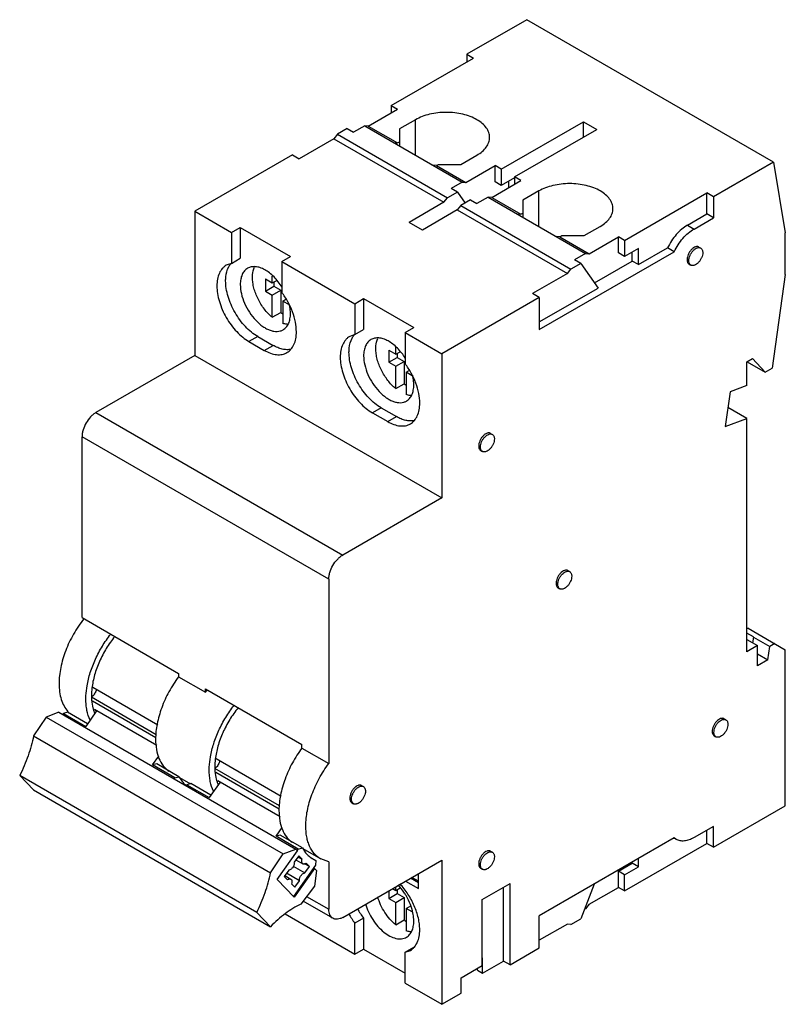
# Model space of a CAD drawing. Header units: millimetres. Extents: x 11.5 to 89.2, y 20.3 to 120.2.
import ezdxf

# ---------------------------------------------------------------- set-up
doc = ezdxf.new("R2010")
doc.units = ezdxf.units.MM
doc.header["$LTSCALE"] = 9.139386
doc.layers.get('0').update_dxf_attribs({"linetype": 'CONTINUOUS'})

msp = doc.modelspace()

# ---------------------------------------------------------------- linework, layer by layer
at = {"color": 7, "linetype": 'CONTINUOUS'}
for p, q in [((62.941, 120.203), (56.86, 116.692)), ((87.973, 105.751), (62.941, 120.203)), ((49.188, 111.487), (57.532, 116.304)), ((56.86, 116.692), (56.86, 115.917)), ((56.86, 116.692), (57.532, 116.304)), ((46.868, 109.413), (49.824, 111.12)), ((49.188, 111.487), (49.188, 110.752)), ((49.188, 111.487), (49.824, 111.12)), ((51.663, 110.058), (50.036, 109.119)), ((51.663, 106.466), (51.663, 110.058)), ((60.36, 105.037), (68.704, 109.854)), ((68.704, 108.303), (68.704, 109.854)), ((68.704, 109.854), (70.048, 109.079)), ((44.733, 109.16), (43.743, 108.589)), ((44.733, 109.16), (45.37, 108.793)), ((46.501, 109.446), (45.37, 108.793)), ((46.501, 109.446), (56.4, 103.731)), ((46.868, 109.413), (46.501, 109.446)), ((46.868, 109.413), (49.838, 107.698)), ((50.036, 109.119), (50.036, 107.405)), ((61.704, 104.261), (70.048, 109.079)), ((43.376, 108.131), (39.854, 106.098)), ((43.743, 108.589), (43.376, 108.131)), ((43.376, 108.131), (54.548, 101.681)), ((43.743, 108.589), (54.915, 102.138)), ((49.471, 107.731), (49.838, 107.698)), ((49.838, 107.698), (50.036, 107.813)), ((39.182, 106.486), (29.283, 100.771)), ((39.182, 106.486), (39.854, 106.098)), ((56.259, 105.527), (57.885, 106.466)), ((53.798, 105.412), (53.431, 105.445)), ((53.798, 105.412), (53.996, 105.527)), ((53.798, 105.412), (56.768, 103.698)), ((53.996, 105.527), (56.259, 105.527)), ((56.768, 103.698), (59.724, 105.404)), ((59.724, 103.771), (59.724, 105.404)), ((60.36, 105.037), (59.724, 105.404)), ((60.36, 105.037), (60.36, 103.404)), ((87.973, 105.751), (81.892, 102.24)), ((87.973, 105.751), (89.175, 98.573)), ((59.384, 102.187), (62.34, 103.894)), ((61.704, 104.18), (60.36, 103.404)), ((61.138, 103.2), (61.138, 103.853)), ((61.704, 104.261), (61.704, 103.526)), ((62.34, 103.894), (61.704, 104.261)), ((56.4, 103.731), (55.269, 103.077)), ((55.905, 102.71), (55.269, 103.077)), ((56.4, 103.731), (56.768, 103.698)), ((60.36, 103.404), (59.724, 103.771)), ((54.548, 101.681), (54.915, 102.138)), ((55.905, 102.71), (54.915, 102.138)), ((55.905, 102.71), (56.681, 101.606)), ((57.249, 101.934), (56.259, 101.363)), ((57.249, 101.934), (57.885, 101.567)), ((59.017, 102.22), (57.885, 101.567)), ((59.384, 102.187), (59.017, 102.22)), ((59.017, 102.22), (68.916, 96.505)), ((59.384, 102.187), (62.354, 100.473)), ((64.179, 102.832), (62.552, 101.893)), ((62.552, 101.893), (62.552, 100.179)), ((64.179, 99.24), (64.179, 102.832)), ((72.876, 97.811), (81.22, 102.628)), ((81.22, 100.505), (81.22, 102.628)), ((81.892, 102.24), (81.22, 102.628)), ((81.892, 102.24), (81.892, 100.118)), ((54.548, 101.681), (51.026, 99.648)), ((55.892, 100.906), (52.37, 98.872)), ((56.259, 101.363), (55.892, 100.906)), ((55.892, 100.906), (67.064, 94.455)), ((56.259, 101.363), (67.431, 94.912)), ((29.283, 100.771), (29.283, 86.155)), ((29.283, 100.771), (32.995, 98.627)), ((61.987, 100.505), (62.354, 100.473)), ((62.354, 100.473), (62.552, 100.587)), ((79.24, 99.362), (81.22, 100.505)), ((79.912, 98.974), (81.892, 100.118)), ((81.892, 100.118), (81.22, 100.505)), ((32.995, 98.627), (33.879, 99.138)), ((33.879, 99.138), (33.879, 96.004)), ((33.879, 99.138), (38.97, 96.198)), ((52.37, 98.872), (51.026, 99.648)), ((68.775, 98.301), (70.401, 99.24)), ((79.24, 99.362), (79.912, 98.974)), ((32.995, 98.627), (32.995, 95.493)), ((66.314, 98.186), (65.946, 98.219)), ((66.314, 98.186), (66.512, 98.301)), ((66.314, 98.186), (69.284, 96.472)), ((66.512, 98.301), (68.775, 98.301)), ((69.284, 96.472), (72.24, 98.178)), ((72.24, 96.545), (72.24, 98.178)), ((72.876, 97.811), (72.24, 98.178)), ((89.175, 94.361), (89.175, 98.573)), ((72.876, 97.811), (72.876, 96.178)), ((74.29, 96.995), (72.876, 96.178)), ((74.29, 95.362), (77.225, 97.056)), ((74.29, 95.362), (74.29, 96.995)), ((77.897, 96.668), (77.225, 97.056)), ((80.418, 97.15), (80.595, 97.048)), ((32.995, 95.493), (33.879, 96.004)), ((38.086, 95.688), (38.97, 96.198)), ((64.214, 88.768), (77.897, 96.668)), ((68.916, 96.505), (67.785, 95.851)), ((68.916, 96.505), (69.284, 96.472)), ((72.876, 96.178), (72.24, 96.545)), ((73.654, 95.729), (73.654, 96.627)), ((32.995, 95.493), (32.463, 95.304)), ((38.086, 95.688), (38.086, 92.554)), ((38.086, 95.688), (45.511, 91.402)), ((67.064, 94.455), (67.431, 94.912)), ((68.421, 95.484), (67.431, 94.912)), ((68.421, 95.484), (67.785, 95.851)), ((68.421, 95.484), (70.177, 92.987)), ((69.809, 93.509), (73.654, 95.729)), ((74.29, 95.362), (73.654, 95.729)), ((79.418, 95.418), (79.595, 95.316)), ((36.425, 93.912), (36.425, 92.687)), ((36.425, 93.912), (37.132, 93.504)), ((37.132, 93.504), (37.132, 94.206)), ((67.064, 94.455), (63.542, 92.422)), ((89.175, 94.361), (87.841, 84.854)), ((36.425, 92.687), (37.273, 93.177)), ((37.132, 93.504), (37.572, 93.758)), ((37.273, 93.586), (37.273, 93.177)), ((37.273, 93.177), (37.98, 92.769)), ((64.214, 89.544), (70.177, 92.987)), ((36.425, 92.687), (37.132, 92.279)), ((37.132, 92.279), (37.98, 92.769)), ((37.132, 90.017), (37.132, 92.279)), ((37.98, 92.769), (37.98, 90.506)), ((45.511, 91.402), (46.395, 91.912)), ((46.395, 91.912), (46.395, 88.778)), ((46.395, 91.912), (51.486, 88.973)), ((64.214, 92.034), (54.315, 86.319)), ((64.214, 92.034), (63.542, 92.422)), ((64.214, 92.034), (64.214, 88.768)), ((38.192, 91.667), (38.502, 91.845)), ((38.192, 91.667), (38.192, 89.404)), ((38.9, 91.259), (38.192, 91.667)), ((45.511, 91.402), (45.511, 88.267)), ((37.132, 90.017), (37.98, 90.506)), ((50.602, 88.462), (51.486, 88.973)), ((35.647, 88.074), (34.763, 87.564)), ((35.647, 88.074), (37.202, 87.176)), ((45.511, 88.267), (44.979, 88.078)), ((45.511, 88.267), (46.395, 88.778)), ((50.602, 88.462), (50.602, 85.328)), ((50.602, 88.462), (54.315, 86.319)), ((34.762, 87.564), (36.318, 86.666)), ((36.318, 86.666), (37.202, 87.176)), ((49.648, 86.278), (49.648, 86.981)), ((29.283, 86.155), (19.242, 80.358)), ((29.283, 86.155), (54.315, 71.704)), ((48.941, 86.686), (48.941, 85.461)), ((48.941, 86.686), (49.648, 86.278)), ((48.941, 85.461), (49.789, 85.951)), ((49.648, 86.278), (50.088, 86.532)), ((49.789, 86.36), (49.789, 85.951)), ((49.789, 85.951), (50.496, 85.543)), ((54.315, 86.319), (54.315, 71.704)), ((48.941, 85.461), (49.648, 85.053)), ((49.648, 85.053), (50.496, 85.543)), ((49.648, 82.791), (49.648, 85.053)), ((50.496, 85.543), (50.496, 83.281)), ((85.286, 85.502), (85.851, 85.829)), ((85.286, 83.087), (85.286, 85.502)), ((85.293, 85.515), (87.139, 84.449)), ((87.139, 84.449), (85.851, 85.829)), ((50.708, 84.441), (51.018, 84.619)), ((50.708, 84.441), (50.708, 82.178)), ((51.415, 84.033), (50.708, 84.441)), ((87.139, 84.449), (87.841, 84.854)), ((49.648, 82.791), (50.496, 83.281)), ((85.286, 83.087), (83.583, 82.451)), ((83.583, 82.451), (83.088, 78.929)), ((19.242, 80.358), (44.274, 65.906)), ((47.278, 80.338), (48.833, 79.44)), ((48.163, 80.848), (47.279, 80.338)), ((48.163, 80.848), (49.718, 79.95)), ((48.834, 79.44), (49.718, 79.95)), ((85.286, 79.75), (83.36, 80.862)), ((83.088, 78.929), (85.286, 79.75)), ((85.286, 56.108), (85.286, 79.75)), ((17.828, 59.558), (17.828, 77.909)), ((42.859, 63.457), (17.828, 77.909)), ((59.276, 78.248), (59.452, 78.146)), ((58.276, 76.516), (58.452, 76.414)), ((54.315, 71.704), (44.274, 65.906)), ((67.124, 64.326), (67.301, 64.224)), ((42.859, 63.457), (42.859, 44.764)), ((66.124, 62.594), (66.301, 62.492)), ((17.828, 59.558), (27.621, 53.903)), ((85.392, 58.496), (85.286, 58.435)), ((85.957, 57.598), (85.286, 57.986)), ((85.392, 58.496), (89.175, 56.312)), ((85.286, 57.333), (86.346, 56.72)), ((85.932, 57.584), (85.851, 57.006)), ((85.932, 57.584), (85.957, 57.598)), ((85.932, 57.584), (87.594, 56.624)), ((88.114, 56.925), (87.594, 56.624)), ((86.346, 56.72), (85.286, 56.108)), ((86.346, 54.679), (86.346, 56.72)), ((87.407, 55.292), (87.594, 56.624)), ((89.175, 40.472), (89.175, 56.312)), ((86.346, 55.904), (87.407, 55.292)), ((87.407, 55.292), (86.346, 54.679)), ((27.621, 53.903), (27.621, 53.562)), ((27.621, 53.562), (30.344, 51.99)), ((25.513, 48.655), (18.923, 52.46)), ((30.344, 52.332), (40.137, 46.678)), ((30.344, 51.99), (30.344, 52.332)), ((25.36, 47.688), (18.787, 51.483)), ((18.895, 51.107), (25.315, 47.401)), ((15.465, 49.969), (14.18, 49.471)), ((15.465, 49.969), (39.507, 36.089)), ((16.349, 49.961), (15.938, 49.843)), ((18.38, 48.788), (16.349, 49.961)), ((19.31, 50.096), (18.201, 48.537)), ((25.412, 46.588), (19.079, 50.244)), ((19.083, 50.228), (19.31, 50.096)), ((14.18, 49.471), (12.908, 47.562)), ((14.18, 49.471), (38.222, 35.591)), ((15.938, 49.843), (15.864, 49.739)), ((15.938, 49.843), (18.201, 48.537)), ((82.964, 49.303), (83.14, 49.201)), ((12.908, 47.562), (36.949, 33.682)), ((81.964, 47.571), (82.14, 47.468)), ((40.137, 46.336), (40.137, 46.678)), ((40.137, 46.336), (42.859, 44.764)), ((24.989, 44.618), (25.621, 45.506)), ((38.029, 41.429), (31.439, 45.234)), ((25.4, 44.735), (24.989, 44.618)), ((27.252, 43.311), (24.989, 44.618)), ((27.663, 43.429), (25.4, 44.735)), ((37.876, 40.462), (31.303, 44.257)), ((11.501, 43.546), (12.902, 42.099)), ((35.543, 29.665), (11.501, 43.546)), ((27.178, 43.207), (27.252, 43.311)), ((27.252, 43.311), (27.663, 43.429)), ((27.709, 43.362), (28.819, 42.721)), ((31.411, 43.881), (37.831, 40.175)), ((37.928, 39.362), (31.595, 43.018)), ((31.598, 43.002), (31.826, 42.87)), ((12.902, 42.099), (36.944, 28.218)), ((28.454, 42.617), (28.38, 42.513)), ((28.865, 42.735), (28.454, 42.617)), ((28.454, 42.617), (30.717, 41.311)), ((30.896, 41.562), (28.865, 42.735)), ((31.826, 42.87), (30.717, 41.311)), ((46.194, 42.526), (46.371, 42.424)), ((45.194, 40.794), (45.371, 40.692)), ((81.892, 36.267), (89.175, 40.472)), ((37.505, 37.392), (38.137, 38.28)), ((81.892, 38.39), (79.912, 37.247)), ((81.22, 36.655), (81.22, 38.002)), ((81.892, 36.267), (81.892, 38.39)), ((37.916, 37.509), (37.505, 37.392)), ((39.768, 36.085), (37.505, 37.392)), ((40.179, 36.203), (37.916, 37.509)), ((77.897, 37.227), (64.214, 29.327)), ((77.867, 37.21), (77.882, 37.201)), ((78.112, 37.069), (77.897, 37.227)), ((38.222, 35.591), (39.507, 36.089)), ((39.691, 35.898), (39.507, 36.089)), ((39.654, 35.925), (39.768, 36.085)), ((39.768, 36.085), (40.179, 36.203)), ((40.225, 36.136), (42.038, 35.089)), ((72.876, 31.838), (81.22, 36.655)), ((81.892, 36.267), (81.22, 36.655)), ((36.949, 33.682), (38.222, 35.591)), ((37.62, 32.987), (39.691, 35.898)), ((39.824, 35.415), (39.361, 34.759)), ((39.531, 35), (40.233, 34.595)), ((39.761, 35.306), (40.161, 35.075)), ((40.161, 35.074), (39.824, 35.415)), ((40.981, 35.265), (41.546, 34.938)), ((41.237, 35.09), (41.546, 34.938)), ((42.859, 34.792), (42.038, 35.089)), ((44.274, 29.164), (54.315, 34.961)), ((54.315, 34.961), (54.315, 20.346)), ((59.276, 35.871), (59.452, 35.769)), ((74.29, 34.287), (74.29, 35.144)), ((38.801, 33.966), (38.337, 33.309)), ((39.256, 34.35), (40.442, 33.665)), ((41.526, 34.468), (39.265, 31.289)), ((41.422, 34.111), (39.351, 31.2)), ((40.905, 34.322), (40.408, 34.609)), ((40.441, 33.664), (40.905, 34.322)), ((40.905, 34.322), (40.568, 34.663)), ((41.316, 34.172), (41.422, 34.111)), ((41.608, 33.919), (41.422, 34.111)), ((41.546, 34.938), (41.526, 34.468)), ((42.859, 34.792), (42.859, 29.98)), ((58.276, 34.139), (58.452, 34.037)), ((72.24, 33.838), (73.654, 34.655)), ((72.876, 33.471), (74.29, 34.287)), ((73.654, 34.655), (73.654, 34.777)), ((74.29, 34.287), (73.654, 34.655)), ((39.351, 31.2), (37.62, 32.987)), ((38.337, 33.309), (38.674, 32.968)), ((38.387, 33.395), (39.009, 33.036)), ((39.881, 32.872), (38.565, 33.632)), ((41.608, 33.919), (41.396, 32.316)), ((51.946, 32.654), (51.133, 33.124)), ((51.946, 32.818), (51.274, 33.205)), ((51.946, 32.083), (51.946, 33.593)), ((72.876, 33.471), (72.24, 33.838)), ((72.24, 32.205), (72.24, 33.838)), ((72.876, 31.838), (72.876, 33.471)), ((39.081, 32.556), (39.418, 32.215)), ((39.418, 32.215), (39.881, 32.872)), ((41.396, 32.316), (40.023, 30.507)), ((49.329, 32.083), (49.648, 31.899)), ((49.648, 31.899), (49.648, 32.267)), ((49.648, 31.899), (50.088, 32.153)), ((49.789, 31.981), (49.789, 31.572)), ((50.638, 32.838), (51.946, 32.083)), ((58.416, 30.96), (61.244, 32.593)), ((60.572, 24.734), (60.572, 32.205)), ((61.244, 24.346), (61.244, 32.593)), ((69.789, 32.546), (68.421, 29.021)), ((69.284, 30.498), (72.24, 32.205)), ((72.876, 31.838), (72.24, 32.205)), ((40.609, 31.279), (42.859, 29.98)), ((48.941, 31.858), (48.941, 31.082)), ((48.941, 31.082), (49.789, 31.572)), ((48.941, 31.082), (49.648, 30.674)), ((49.648, 30.674), (50.496, 31.164)), ((49.789, 31.572), (50.496, 31.164)), ((50.496, 31.164), (50.496, 28.902)), ((58.416, 24.265), (58.416, 30.96)), ((43.274, 29.065), (40.252, 30.809)), ((49.648, 28.412), (49.648, 30.674)), ((50.708, 30.062), (51.19, 30.34)), ((51.311, 29.714), (50.708, 30.062)), ((50.708, 30.062), (50.708, 27.799)), ((68.916, 30.041), (68.789, 29.968)), ((69.284, 30.498), (68.916, 30.041)), ((35.543, 29.665), (36.944, 28.218)), ((38.44, 29.51), (45.511, 25.428)), ((46.395, 29.073), (45.511, 28.562)), ((46.395, 29.073), (46.395, 25.938)), ((64.214, 26.061), (64.214, 29.327)), ((67.431, 28.449), (68.421, 29.021)), ((45.511, 25.428), (45.511, 28.562)), ((49.648, 28.412), (50.496, 28.902)), ((67.064, 28.482), (64.214, 26.837)), ((67.431, 28.449), (67.064, 28.482)), ((50.602, 25.623), (51.486, 26.133)), ((61.244, 24.346), (64.214, 26.061)), ((45.511, 25.428), (46.395, 25.938)), ((46.395, 25.938), (50.602, 23.509)), ((50.602, 25.623), (51.134, 25.813)), ((50.602, 22.489), (50.602, 25.623)), ((58.416, 25.04), (58.451, 25.061)), ((58.451, 23.509), (58.451, 25.061)), ((56.294, 23.04), (58.416, 24.265)), ((57.956, 23.795), (57.956, 23.999)), ((58.451, 23.509), (60.572, 24.734)), ((61.244, 24.346), (60.572, 24.734)), ((56.294, 21.489), (56.294, 23.04)), ((57.956, 23.795), (58.451, 23.509)), ((50.602, 22.489), (54.315, 20.346)), ((54.315, 20.346), (56.294, 21.489))]:
    msp.add_line(p, q, dxfattribs=at)
for centre, radius, start, end in [((34.144, 90.242), 4.838, 11.69917, 13.14878), ((40.672, 93.771), 4.231, 230.49281, 234.11108), ((46.659, 83.016), 4.838, 11.69917, 13.14878), ((53.188, 86.545), 4.231, 230.49281, 234.11108), ((40.011, 44.742), 12.083, 142.62444, 143.13842), ((39.922, 44.81), 11.971, 141.71609, 142.62509), ((24.756, 51.638), 5.974, 179.99717, 181.59967), ((18.242, 52.226), 0.922, 306.24042, 308.11409), ((18.174, 52.311), 1.03, 308.17245, 312.28991), ((18.389, 51.832), 2.682, 221.49011, 222.28667), ((22.185, 51.187), 3.35, 200.89118, 203.70895), ((37.272, 44.412), 5.974, 179.99717, 181.59967), ((30.758, 45.001), 0.922, 306.24042, 308.11409), ((30.69, 45.085), 1.03, 308.17245, 312.28991), ((30.076, 44.63), 2.683, 225.7668, 231.04805), ((34.701, 43.961), 3.35, 200.89118, 203.70895), ((52.674, 33.807), 7.864, 208.67175, 217.01693), ((51.833, 33.324), 7.914, 208.69834, 216.99034), ((53.188, 32.166), 4.231, 230.49281, 234.11108), ((51.199, 27.821), 1.712, 279.66152, 281.50342)]:
    msp.add_arc(centre, radius, start, end, dxfattribs=at)
for points, knots in [([(57.885, 110.058), (57.672, 110.181), (57.207, 110.398), (56.448, 110.629), (55.627, 110.77), (54.774, 110.818), (53.921, 110.77), (53.1, 110.629), (52.341, 110.398), (51.876, 110.181), (51.663, 110.058)], [0, 0, 0, 0, 0.114147, 0.237336, 0.366977, 0.500001, 0.633024, 0.762665, 0.885854, 1, 1, 1, 1]), ([(59.174, 108.262), (59.174, 108.345), (59.16, 108.514), (59.072, 108.852), (58.847, 109.266), (58.429, 109.705), (58.078, 109.947), (57.885, 110.058)], [0, 0, 0, 0, 0.10816, 0.218366, 0.451344, 0.710442, 1, 1, 1, 1]), ([(57.885, 106.466), (58.078, 106.577), (58.429, 106.819), (58.847, 107.258), (59.072, 107.672), (59.16, 108.01), (59.174, 108.179), (59.174, 108.262)], [0, 0, 0, 0, 0.289558, 0.548655, 0.781633, 0.89184, 1, 1, 1, 1]), ([(70.401, 102.832), (70.188, 102.955), (69.722, 103.172), (68.964, 103.403), (68.143, 103.545), (67.29, 103.593), (66.437, 103.545), (65.616, 103.403), (64.857, 103.172), (64.392, 102.955), (64.179, 102.832)], [0, 0, 0, 0, 0.114147, 0.237336, 0.366977, 0.500001, 0.633024, 0.762665, 0.885854, 1, 1, 1, 1]), ([(71.69, 101.036), (71.69, 101.119), (71.675, 101.288), (71.588, 101.626), (71.363, 102.04), (70.945, 102.48), (70.594, 102.721), (70.401, 102.832)], [0, 0, 0, 0, 0.10816, 0.218366, 0.451344, 0.710442, 1, 1, 1, 1]), ([(70.401, 99.24), (70.594, 99.351), (70.945, 99.593), (71.363, 100.032), (71.588, 100.447), (71.675, 100.784), (71.69, 100.953), (71.69, 101.036)], [0, 0, 0, 0, 0.289558, 0.548655, 0.781633, 0.89184, 1, 1, 1, 1]), ([(79.24, 99.362), (79.036, 99.245), (78.635, 98.955), (78.095, 98.415), (77.612, 97.776), (77.344, 97.302), (77.225, 97.056)], [0, 0, 0, 0, 0.227722, 0.475354, 0.735672, 1, 1, 1, 1]), ([(77.897, 96.668), (78.016, 96.914), (78.284, 97.388), (78.767, 98.027), (79.307, 98.567), (79.708, 98.857), (79.912, 98.974)], [0, 0, 0, 0, 0.264328, 0.524646, 0.772278, 1, 1, 1, 1]), ([(80.418, 97.15), (80.393, 97.164), (80.339, 97.186), (80.249, 97.2), (80.153, 97.192), (80.013, 97.155), (79.834, 97.057), (79.636, 96.882), (79.462, 96.659), (79.324, 96.404), (79.235, 96.141), (79.211, 95.961), (79.211, 95.875)], [0, 0, 0, 0, 0.042857, 0.087478, 0.135317, 0.187273, 0.30454, 0.438205, 0.582546, 0.729672, 0.87134, 1, 1, 1, 1]), ([(79.388, 95.773), (79.388, 95.859), (79.412, 96.039), (79.501, 96.302), (79.638, 96.557), (79.813, 96.78), (80.011, 96.955), (80.19, 97.053), (80.33, 97.09), (80.426, 97.098), (80.516, 97.084), (80.57, 97.062), (80.595, 97.048)], [0, 0, 0, 0, 0.128659, 0.270314, 0.41743, 0.56177, 0.695442, 0.812714, 0.864673, 0.912514, 0.957138, 1, 1, 1, 1]), ([(80.595, 97.048), (80.628, 97.029), (80.689, 96.977), (80.755, 96.869), (80.794, 96.737), (80.802, 96.64), (80.802, 96.59)], [0, 0, 0, 0, 0.21769, 0.450886, 0.71062, 1, 1, 1, 1]), ([(79.211, 95.875), (79.211, 95.825), (79.219, 95.728), (79.258, 95.596), (79.323, 95.489), (79.385, 95.437), (79.418, 95.418)], [0, 0, 0, 0, 0.289398, 0.549129, 0.782315, 1, 1, 1, 1]), ([(80.802, 96.59), (80.802, 96.504), (80.778, 96.325), (80.689, 96.061), (80.551, 95.807), (80.376, 95.583), (80.179, 95.408), (80, 95.31), (79.86, 95.273), (79.763, 95.266), (79.674, 95.279), (79.619, 95.301), (79.595, 95.316)], [0, 0, 0, 0, 0.128659, 0.270314, 0.41743, 0.56177, 0.695442, 0.812714, 0.864673, 0.912514, 0.957138, 1, 1, 1, 1]), ([(32.463, 95.304), (32.388, 95.26), (32.243, 95.159), (31.982, 94.903), (31.725, 94.483), (31.546, 93.874), (31.51, 93.431), (31.51, 93.198)], [0, 0, 0, 0, 0.108172, 0.218361, 0.451365, 0.710421, 1, 1, 1, 1]), ([(32.394, 93.708), (32.394, 93.844), (32.417, 94.336), (32.542, 94.832), (32.714, 95.147)], [0, 0, 0, 0, 0.27492, 1, 1, 1, 1]), ([(32.714, 95.147), (32.73, 95.177), (32.797, 95.293), (32.877, 95.403), (32.942, 95.478)], [0, 0, 0, 0, 0.256322, 1, 1, 1, 1]), ([(34.625, 94.989), (34.566, 94.954), (34.452, 94.875), (34.249, 94.675), (34.047, 94.346), (33.907, 93.87), (33.879, 93.523), (33.879, 93.341)], [0, 0, 0, 0, 0.108163, 0.218373, 0.451341, 0.71048, 1, 1, 1, 1]), ([(38.124, 93.078), (38.005, 93.27), (37.751, 93.635), (37.32, 94.124), (36.857, 94.536), (36.379, 94.854), (35.9, 95.068), (35.436, 95.17), (35.001, 95.152), (34.739, 95.055), (34.625, 94.989)], [0, 0, 0, 0, 0.155907, 0.307092, 0.45025, 0.582749, 0.703005, 0.81094, 0.908504, 1, 1, 1, 1]), ([(35.117, 94.055), (35.117, 94.152), (35.132, 94.508), (35.213, 94.865), (35.325, 95.099)], [0, 0, 0, 0, 0.272355, 1, 1, 1, 1]), ([(79.595, 95.316), (79.562, 95.335), (79.5, 95.386), (79.434, 95.494), (79.395, 95.626), (79.388, 95.723), (79.388, 95.773)], [0, 0, 0, 0, 0.21769, 0.450886, 0.71062, 1, 1, 1, 1]), ([(37.132, 90.017), (36.835, 90.261), (36.287, 90.841), (35.654, 91.852), (35.295, 92.781), (35.144, 93.522), (35.117, 93.882), (35.117, 94.055)], [0, 0, 0, 0, 0.248883, 0.511363, 0.767672, 0.887852, 1, 1, 1, 1]), ([(31.51, 93.198), (31.51, 92.941), (31.557, 92.406), (31.745, 91.598), (32.046, 90.781), (32.448, 89.984), (32.937, 89.237), (33.495, 88.567), (34.1, 88.001), (34.54, 87.693), (34.762, 87.564)], [0, 0, 0, 0, 0.114145, 0.237331, 0.366968, 0.499988, 0.633011, 0.762653, 0.885847, 1, 1, 1, 1]), ([(35.646, 88.074), (35.424, 88.203), (34.984, 88.511), (34.379, 89.078), (33.821, 89.747), (33.332, 90.494), (32.93, 91.291), (32.629, 92.109), (32.441, 92.916), (32.394, 93.451), (32.394, 93.708)], [0, 0, 0, 0, 0.114153, 0.237347, 0.366989, 0.500012, 0.633032, 0.762669, 0.885855, 1, 1, 1, 1]), ([(33.879, 93.341), (33.879, 93.033), (33.965, 92.386), (34.286, 91.436), (34.782, 90.521), (35.41, 89.716), (36.022, 89.174), (36.536, 88.86), (36.908, 88.695), (37.271, 88.599), (37.617, 88.573), (37.94, 88.621), (38.136, 88.702), (38.225, 88.753)], [0, 0, 0, 0, 0.12866, 0.270207, 0.417324, 0.561629, 0.695264, 0.75627, 0.81276, 0.864713, 0.912533, 0.957151, 1, 1, 1, 1]), ([(39.571, 88.544), (39.571, 88.873), (39.494, 89.564), (39.196, 90.593), (38.727, 91.611), (38.315, 92.251), (38.086, 92.554)], [0, 0, 0, 0, 0.227786, 0.476538, 0.737425, 1, 1, 1, 1]), ([(38.97, 90.401), (38.97, 90.467), (38.962, 90.743), (38.924, 91.017), (38.881, 91.223)], [0, 0, 0, 0, 0.239021, 1, 1, 1, 1]), ([(38.225, 88.753), (38.284, 88.787), (38.397, 88.866), (38.601, 89.067), (38.802, 89.395), (38.943, 89.872), (38.97, 90.219), (38.97, 90.401)], [0, 0, 0, 0, 0.108163, 0.218373, 0.451341, 0.71048, 1, 1, 1, 1]), ([(38.748, 89.3), (38.703, 89.301), (38.515, 89.315), (38.329, 89.359), (38.192, 89.404)], [0, 0, 0, 0, 0.238459, 1, 1, 1, 1]), ([(38.619, 86.438), (38.694, 86.481), (38.839, 86.583), (39.099, 86.839), (39.357, 87.258), (39.536, 87.867), (39.571, 88.311), (39.571, 88.544)], [0, 0, 0, 0, 0.108161, 0.218368, 0.451347, 0.710444, 1, 1, 1, 1]), ([(44.979, 88.078), (44.903, 88.034), (44.758, 87.933), (44.498, 87.677), (44.241, 87.257), (44.061, 86.648), (44.026, 86.205), (44.026, 85.972)], [0, 0, 0, 0, 0.108172, 0.218361, 0.451365, 0.710421, 1, 1, 1, 1]), ([(44.91, 86.482), (44.91, 86.618), (44.933, 87.11), (45.058, 87.606), (45.229, 87.921)], [0, 0, 0, 0, 0.27492, 1, 1, 1, 1]), ([(45.229, 87.921), (45.246, 87.951), (45.313, 88.067), (45.393, 88.177), (45.458, 88.252)], [0, 0, 0, 0, 0.256322, 1, 1, 1, 1]), ([(50.64, 85.852), (50.521, 86.044), (50.267, 86.409), (49.836, 86.899), (49.373, 87.31), (48.894, 87.628), (48.416, 87.842), (47.951, 87.944), (47.517, 87.926), (47.255, 87.829), (47.141, 87.763)], [0, 0, 0, 0, 0.155907, 0.307092, 0.45025, 0.582749, 0.703005, 0.81094, 0.908504, 1, 1, 1, 1]), ([(39.009, 86.766), (38.873, 86.739), (38.581, 86.719), (38.13, 86.782), (37.661, 86.935), (37.355, 87.088), (37.202, 87.176)], [0, 0, 0, 0, 0.220953, 0.459223, 0.718642, 1, 1, 1, 1]), ([(47.141, 87.763), (47.082, 87.729), (46.968, 87.649), (46.765, 87.449), (46.563, 87.12), (46.423, 86.644), (46.395, 86.297), (46.395, 86.115)], [0, 0, 0, 0, 0.108163, 0.218373, 0.451341, 0.71048, 1, 1, 1, 1]), ([(47.632, 86.829), (47.632, 86.926), (47.648, 87.282), (47.729, 87.639), (47.841, 87.874)], [0, 0, 0, 0, 0.272355, 1, 1, 1, 1]), ([(36.318, 86.666), (36.52, 86.55), (36.921, 86.358), (37.538, 86.209), (38.031, 86.222), (38.383, 86.319), (38.543, 86.394), (38.619, 86.438)], [0, 0, 0, 0, 0.289571, 0.548676, 0.781648, 0.891848, 1, 1, 1, 1]), ([(44.026, 85.972), (44.026, 85.715), (44.073, 85.18), (44.261, 84.373), (44.562, 83.555), (44.964, 82.758), (45.453, 82.011), (46.011, 81.341), (46.616, 80.775), (47.056, 80.467), (47.278, 80.338)], [0, 0, 0, 0, 0.114145, 0.237331, 0.366968, 0.499988, 0.633011, 0.762653, 0.885847, 1, 1, 1, 1]), ([(48.162, 80.849), (47.939, 80.977), (47.5, 81.285), (46.895, 81.852), (46.337, 82.521), (45.848, 83.268), (45.445, 84.065), (45.145, 84.883), (44.957, 85.69), (44.91, 86.225), (44.91, 86.482)], [0, 0, 0, 0, 0.114153, 0.237347, 0.366989, 0.500012, 0.633032, 0.762669, 0.885855, 1, 1, 1, 1]), ([(46.395, 86.115), (46.395, 85.807), (46.481, 85.16), (46.802, 84.21), (47.298, 83.295), (47.926, 82.49), (48.538, 81.948), (49.051, 81.634), (49.423, 81.469), (49.786, 81.373), (50.133, 81.348), (50.456, 81.395), (50.652, 81.476), (50.741, 81.527)], [0, 0, 0, 0, 0.12866, 0.270207, 0.417324, 0.561629, 0.695264, 0.75627, 0.81276, 0.864713, 0.912533, 0.957151, 1, 1, 1, 1]), ([(49.648, 82.791), (49.351, 83.035), (48.803, 83.615), (48.169, 84.626), (47.811, 85.555), (47.66, 86.296), (47.632, 86.656), (47.632, 86.829)], [0, 0, 0, 0, 0.248883, 0.511363, 0.767672, 0.887852, 1, 1, 1, 1]), ([(52.087, 81.318), (52.087, 81.647), (52.01, 82.338), (51.712, 83.367), (51.243, 84.385), (50.831, 85.025), (50.602, 85.328)], [0, 0, 0, 0, 0.227786, 0.476538, 0.737425, 1, 1, 1, 1]), ([(51.486, 83.175), (51.486, 83.241), (51.478, 83.517), (51.44, 83.791), (51.397, 83.997)], [0, 0, 0, 0, 0.239021, 1, 1, 1, 1]), ([(50.741, 81.527), (50.8, 81.561), (50.913, 81.641), (51.117, 81.841), (51.318, 82.17), (51.458, 82.646), (51.486, 82.993), (51.486, 83.175)], [0, 0, 0, 0, 0.108163, 0.218373, 0.451341, 0.71048, 1, 1, 1, 1]), ([(51.264, 82.074), (51.219, 82.075), (51.03, 82.09), (50.845, 82.133), (50.708, 82.178)], [0, 0, 0, 0, 0.238459, 1, 1, 1, 1]), ([(51.135, 79.212), (51.21, 79.256), (51.355, 79.357), (51.615, 79.613), (51.873, 80.033), (52.052, 80.641), (52.087, 81.085), (52.087, 81.318)], [0, 0, 0, 0, 0.108161, 0.218368, 0.451347, 0.710444, 1, 1, 1, 1]), ([(19.242, 80.358), (19.145, 80.302), (18.954, 80.168), (18.596, 79.833), (18.218, 79.317), (17.959, 78.731), (17.848, 78.253), (17.828, 78.02), (17.828, 77.909)], [0, 0, 0, 0, 0.114225, 0.237558, 0.499998, 0.76244, 0.885774, 1, 1, 1, 1]), ([(51.525, 79.54), (51.388, 79.513), (51.097, 79.493), (50.646, 79.556), (50.177, 79.709), (49.871, 79.862), (49.717, 79.951)], [0, 0, 0, 0, 0.220948, 0.459217, 0.71864, 1, 1, 1, 1]), ([(48.833, 79.44), (49.035, 79.324), (49.437, 79.132), (50.054, 78.983), (50.547, 78.996), (50.899, 79.093), (51.059, 79.168), (51.135, 79.212)], [0, 0, 0, 0, 0.289571, 0.548676, 0.781648, 0.891848, 1, 1, 1, 1]), ([(59.276, 78.248), (59.251, 78.262), (59.197, 78.285), (59.107, 78.298), (59.011, 78.291), (58.871, 78.253), (58.692, 78.156), (58.494, 77.981), (58.319, 77.757), (58.182, 77.503), (58.092, 77.239), (58.068, 77.059), (58.068, 76.974)], [0, 0, 0, 0, 0.042857, 0.087478, 0.135317, 0.187273, 0.30454, 0.438205, 0.582546, 0.729672, 0.87134, 1, 1, 1, 1]), ([(58.245, 76.872), (58.245, 76.957), (58.269, 77.137), (58.358, 77.401), (58.496, 77.655), (58.671, 77.878), (58.868, 78.054), (59.047, 78.151), (59.187, 78.189), (59.284, 78.196), (59.373, 78.183), (59.428, 78.16), (59.452, 78.146)], [0, 0, 0, 0, 0.128659, 0.270314, 0.41743, 0.56177, 0.695442, 0.812714, 0.864673, 0.912514, 0.957138, 1, 1, 1, 1]), ([(59.452, 78.146), (59.485, 78.127), (59.547, 78.075), (59.613, 77.967), (59.652, 77.835), (59.659, 77.739), (59.659, 77.688)], [0, 0, 0, 0, 0.21769, 0.450886, 0.71062, 1, 1, 1, 1]), ([(58.068, 76.974), (58.068, 76.923), (58.076, 76.827), (58.115, 76.694), (58.181, 76.587), (58.243, 76.535), (58.276, 76.516)], [0, 0, 0, 0, 0.289398, 0.549129, 0.782315, 1, 1, 1, 1]), ([(59.659, 77.688), (59.659, 77.603), (59.635, 77.423), (59.546, 77.159), (59.409, 76.905), (59.234, 76.681), (59.036, 76.506), (58.857, 76.408), (58.717, 76.371), (58.621, 76.364), (58.531, 76.377), (58.477, 76.4), (58.452, 76.414)], [0, 0, 0, 0, 0.128659, 0.270314, 0.41743, 0.56177, 0.695442, 0.812714, 0.864673, 0.912514, 0.957138, 1, 1, 1, 1]), ([(58.452, 76.414), (58.419, 76.433), (58.358, 76.485), (58.292, 76.592), (58.253, 76.725), (58.245, 76.821), (58.245, 76.872)], [0, 0, 0, 0, 0.21769, 0.450886, 0.71062, 1, 1, 1, 1]), ([(42.859, 63.457), (42.859, 63.569), (42.88, 63.801), (42.991, 64.279), (43.249, 64.865), (43.628, 65.381), (43.986, 65.717), (44.177, 65.851), (44.274, 65.906)], [0, 0, 0, 0, 0.114226, 0.23756, 0.500002, 0.762442, 0.885775, 1, 1, 1, 1]), ([(67.124, 64.326), (67.1, 64.341), (67.045, 64.363), (66.956, 64.376), (66.859, 64.369), (66.719, 64.332), (66.54, 64.234), (66.343, 64.059), (66.168, 63.835), (66.03, 63.581), (65.941, 63.317), (65.917, 63.138), (65.917, 63.052)], [0, 0, 0, 0, 0.042857, 0.087478, 0.135317, 0.187273, 0.30454, 0.438205, 0.582546, 0.729672, 0.87134, 1, 1, 1, 1]), ([(66.094, 62.95), (66.094, 63.036), (66.118, 63.215), (66.207, 63.479), (66.345, 63.733), (66.52, 63.957), (66.717, 64.132), (66.896, 64.23), (67.036, 64.267), (67.132, 64.274), (67.222, 64.261), (67.276, 64.239), (67.301, 64.224)], [0, 0, 0, 0, 0.128659, 0.270314, 0.41743, 0.56177, 0.695442, 0.812714, 0.864673, 0.912514, 0.957138, 1, 1, 1, 1]), ([(67.301, 64.224), (67.334, 64.205), (67.396, 64.153), (67.462, 64.046), (67.5, 63.913), (67.508, 63.817), (67.508, 63.767)], [0, 0, 0, 0, 0.21769, 0.450886, 0.71062, 1, 1, 1, 1]), ([(65.917, 63.052), (65.917, 63.002), (65.925, 62.905), (65.964, 62.773), (66.03, 62.665), (66.091, 62.613), (66.124, 62.594)], [0, 0, 0, 0, 0.289398, 0.549129, 0.782315, 1, 1, 1, 1]), ([(66.301, 62.492), (66.268, 62.511), (66.206, 62.563), (66.141, 62.671), (66.102, 62.803), (66.094, 62.899), (66.094, 62.95)], [0, 0, 0, 0, 0.21769, 0.450886, 0.71062, 1, 1, 1, 1]), ([(67.508, 63.767), (67.508, 63.681), (67.484, 63.501), (67.395, 63.237), (67.258, 62.983), (67.083, 62.76), (66.885, 62.585), (66.706, 62.487), (66.566, 62.449), (66.47, 62.442), (66.38, 62.456), (66.326, 62.478), (66.301, 62.492)], [0, 0, 0, 0, 0.128659, 0.270314, 0.41743, 0.56177, 0.695442, 0.812714, 0.864673, 0.912514, 0.957138, 1, 1, 1, 1]), ([(18.007, 59.45), (17.621, 58.96), (16.925, 57.921), (16.133, 56.255), (15.702, 54.816), (15.526, 53.691), (15.494, 53.147), (15.494, 52.883)], [0, 0, 0, 0, 0.261595, 0.522636, 0.771873, 0.88913, 1, 1, 1, 1]), ([(18.337, 52.659), (18.415, 53.113), (18.644, 54.034), (19.169, 55.38), (19.863, 56.682), (20.428, 57.495), (20.733, 57.882)], [0, 0, 0, 0, 0.238502, 0.489131, 0.745311, 1, 1, 1, 1]), ([(21.149, 57.646), (20.836, 57.264), (20.261, 56.453), (19.571, 55.146), (19.074, 53.795), (18.882, 52.873), (18.829, 52.422)], [0, 0, 0, 0, 0.255956, 0.513778, 0.764519, 1, 1, 1, 1]), ([(27.621, 53.562), (27.261, 53.082), (26.614, 52.071), (25.878, 50.462), (25.409, 48.838), (25.288, 47.749), (25.288, 47.229)], [0, 0, 0, 0, 0.262704, 0.523555, 0.772227, 1, 1, 1, 1]), ([(15.494, 52.883), (15.494, 52.599), (15.528, 52.053), (15.693, 51.282), (15.969, 50.608), (16.233, 50.222), (16.38, 50.056)], [0, 0, 0, 0, 0.281683, 0.541063, 0.7792, 1, 1, 1, 1]), ([(18.217, 51.311), (18.217, 51.42), (18.228, 51.871), (18.279, 52.321), (18.337, 52.659)], [0, 0, 0, 0, 0.240796, 1, 1, 1, 1]), ([(18.829, 52.422), (18.822, 52.355), (18.795, 52.094), (18.782, 51.832), (18.782, 51.638)], [0, 0, 0, 0, 0.256389, 1, 1, 1, 1]), ([(19.266, 52.278), (19.244, 52.141), (19.145, 51.872), (18.972, 51.644), (18.868, 51.549)], [0, 0, 0, 0, 0.496352, 1, 1, 1, 1]), ([(18.65, 49.171), (18.5, 49.481), (18.338, 49.997), (18.234, 50.723), (18.217, 51.112), (18.217, 51.311)], [0, 0, 0, 0, 0.470386, 0.727899, 1, 1, 1, 1]), ([(18.785, 51.471), (18.787, 51.377), (18.806, 51.018), (18.861, 50.661), (18.926, 50.404)], [0, 0, 0, 0, 0.261416, 1, 1, 1, 1]), ([(18.926, 50.404), (18.935, 50.368), (18.973, 50.229), (19.018, 50.092), (19.056, 49.992)], [0, 0, 0, 0, 0.255289, 1, 1, 1, 1]), ([(30.853, 45.433), (30.931, 45.887), (31.16, 46.808), (31.685, 48.154), (32.379, 49.456), (32.944, 50.27), (33.249, 50.656)], [0, 0, 0, 0, 0.238502, 0.489131, 0.745311, 1, 1, 1, 1]), ([(33.665, 50.42), (33.352, 50.038), (32.777, 49.227), (32.086, 47.92), (31.59, 46.569), (31.398, 45.647), (31.345, 45.196)], [0, 0, 0, 0, 0.255956, 0.513778, 0.764519, 1, 1, 1, 1]), ([(82.963, 49.303), (82.939, 49.317), (82.885, 49.339), (82.795, 49.353), (82.698, 49.345), (82.558, 49.308), (82.38, 49.21), (82.182, 49.035), (82.007, 48.812), (81.87, 48.557), (81.78, 48.294), (81.756, 48.114), (81.756, 48.028)], [0, 0, 0, 0, 0.042857, 0.087478, 0.135317, 0.187273, 0.30454, 0.438205, 0.582546, 0.729672, 0.87134, 1, 1, 1, 1]), ([(81.933, 47.926), (81.933, 48.012), (81.957, 48.191), (82.046, 48.455), (82.184, 48.71), (82.359, 48.933), (82.556, 49.108), (82.735, 49.206), (82.875, 49.243), (82.972, 49.251), (83.061, 49.237), (83.116, 49.215), (83.14, 49.2)], [0, 0, 0, 0, 0.128659, 0.270314, 0.41743, 0.56177, 0.695442, 0.812714, 0.864673, 0.912514, 0.957138, 1, 1, 1, 1]), ([(83.14, 49.2), (83.173, 49.181), (83.235, 49.13), (83.301, 49.022), (83.34, 48.89), (83.347, 48.793), (83.347, 48.743)], [0, 0, 0, 0, 0.21769, 0.450886, 0.71062, 1, 1, 1, 1]), ([(81.756, 48.028), (81.756, 47.978), (81.764, 47.881), (81.803, 47.749), (81.869, 47.641), (81.931, 47.59), (81.964, 47.571)], [0, 0, 0, 0, 0.289398, 0.549129, 0.782315, 1, 1, 1, 1]), ([(83.347, 48.743), (83.347, 48.657), (83.323, 48.478), (83.234, 48.214), (83.097, 47.959), (82.922, 47.736), (82.724, 47.561), (82.545, 47.463), (82.405, 47.426), (82.309, 47.418), (82.219, 47.432), (82.165, 47.454), (82.14, 47.469)], [0, 0, 0, 0, 0.128659, 0.270314, 0.41743, 0.56177, 0.695442, 0.812714, 0.864673, 0.912514, 0.957138, 1, 1, 1, 1]), ([(12.908, 47.562), (12.775, 46.88), (12.393, 45.505), (11.83, 44.194), (11.501, 43.546)], [0, 0, 0, 0, 0.48833, 1, 1, 1, 1]), ([(25.288, 47.229), (25.288, 46.881), (25.338, 46.218), (25.588, 45.301), (25.946, 44.654), (26.311, 44.244), (26.515, 44.075), (26.622, 44)], [0, 0, 0, 0, 0.287825, 0.547252, 0.781623, 0.892156, 1, 1, 1, 1]), ([(82.14, 47.469), (82.107, 47.488), (82.046, 47.539), (81.98, 47.647), (81.941, 47.779), (81.933, 47.876), (81.933, 47.926)], [0, 0, 0, 0, 0.21769, 0.450886, 0.71062, 1, 1, 1, 1]), ([(40.137, 46.336), (39.777, 45.856), (39.129, 44.845), (38.394, 43.236), (37.925, 41.612), (37.804, 40.523), (37.804, 40.003)], [0, 0, 0, 0, 0.262704, 0.523555, 0.772227, 1, 1, 1, 1]), ([(30.733, 44.085), (30.733, 44.194), (30.743, 44.645), (30.795, 45.095), (30.853, 45.433)], [0, 0, 0, 0, 0.240796, 1, 1, 1, 1]), ([(31.345, 45.196), (31.338, 45.129), (31.311, 44.869), (31.298, 44.607), (31.298, 44.412)], [0, 0, 0, 0, 0.256389, 1, 1, 1, 1]), ([(31.782, 45.052), (31.76, 44.915), (31.661, 44.646), (31.488, 44.418), (31.383, 44.323)], [0, 0, 0, 0, 0.496352, 1, 1, 1, 1]), ([(31.166, 41.945), (31.015, 42.255), (30.853, 42.771), (30.75, 43.497), (30.733, 43.886), (30.733, 44.085)], [0, 0, 0, 0, 0.470386, 0.727899, 1, 1, 1, 1]), ([(31.301, 44.245), (31.303, 44.15), (31.322, 43.789), (31.378, 43.429), (31.444, 43.17)], [0, 0, 0, 0, 0.26152, 1, 1, 1, 1]), ([(40.526, 38.431), (40.526, 38.951), (40.648, 40.041), (41.116, 41.665), (41.852, 43.274), (42.5, 44.284), (42.859, 44.764)], [0, 0, 0, 0, 0.227773, 0.476445, 0.737296, 1, 1, 1, 1]), ([(27.663, 43.429), (27.737, 43.294), (27.899, 43.039), (28.098, 42.811), (28.204, 42.708)], [0, 0, 0, 0, 0.50991, 1, 1, 1, 1]), ([(31.444, 43.17), (31.453, 43.135), (31.49, 42.999), (31.534, 42.865), (31.572, 42.767)], [0, 0, 0, 0, 0.255188, 1, 1, 1, 1]), ([(46.194, 42.526), (46.169, 42.54), (46.115, 42.563), (46.025, 42.576), (45.929, 42.569), (45.789, 42.532), (45.61, 42.434), (45.412, 42.259), (45.238, 42.035), (45.1, 41.781), (45.011, 41.517), (44.987, 41.337), (44.987, 41.252)], [0, 0, 0, 0, 0.042857, 0.087478, 0.135317, 0.187273, 0.30454, 0.438205, 0.582546, 0.729672, 0.87134, 1, 1, 1, 1]), ([(45.164, 41.15), (45.164, 41.235), (45.188, 41.415), (45.277, 41.679), (45.415, 41.933), (45.589, 42.157), (45.787, 42.332), (45.966, 42.43), (46.106, 42.467), (46.202, 42.474), (46.292, 42.461), (46.346, 42.438), (46.371, 42.424)], [0, 0, 0, 0, 0.128659, 0.270314, 0.41743, 0.56177, 0.695442, 0.812714, 0.864673, 0.912514, 0.957138, 1, 1, 1, 1]), ([(46.578, 41.966), (46.578, 41.881), (46.554, 41.701), (46.465, 41.437), (46.327, 41.183), (46.153, 40.959), (45.955, 40.784), (45.776, 40.686), (45.636, 40.649), (45.54, 40.642), (45.45, 40.655), (45.396, 40.678), (45.371, 40.692)], [0, 0, 0, 0, 0.128659, 0.270314, 0.41743, 0.56177, 0.695442, 0.812714, 0.864673, 0.912514, 0.957138, 1, 1, 1, 1]), ([(46.371, 42.424), (46.404, 42.405), (46.466, 42.353), (46.531, 42.246), (46.57, 42.113), (46.578, 42.017), (46.578, 41.966)], [0, 0, 0, 0, 0.21769, 0.450886, 0.71062, 1, 1, 1, 1]), ([(44.987, 41.252), (44.987, 41.201), (44.995, 41.105), (45.034, 40.972), (45.099, 40.865), (45.161, 40.813), (45.194, 40.794)], [0, 0, 0, 0, 0.289398, 0.549129, 0.782315, 1, 1, 1, 1]), ([(45.371, 40.692), (45.338, 40.711), (45.276, 40.763), (45.21, 40.87), (45.172, 41.003), (45.164, 41.099), (45.164, 41.15)], [0, 0, 0, 0, 0.21769, 0.450886, 0.71062, 1, 1, 1, 1]), ([(37.804, 40.003), (37.804, 39.655), (37.853, 38.992), (38.103, 38.075), (38.462, 37.428), (38.826, 37.018), (39.031, 36.849), (39.138, 36.774)], [0, 0, 0, 0, 0.287825, 0.547252, 0.781623, 0.892156, 1, 1, 1, 1]), ([(42.038, 35.089), (41.918, 35.158), (41.688, 35.319), (41.275, 35.725), (40.956, 36.245), (40.736, 36.835), (40.569, 37.518), (40.526, 38.061), (40.526, 38.431)], [0, 0, 0, 0, 0.108124, 0.218264, 0.451162, 0.577184, 0.71055, 1, 1, 1, 1]), ([(79.912, 37.247), (79.754, 37.156), (79.439, 37.006), (78.957, 36.889), (78.571, 36.9), (78.296, 36.976), (78.171, 37.035), (78.112, 37.069)], [0, 0, 0, 0, 0.28952, 0.548606, 0.781545, 0.891771, 1, 1, 1, 1]), ([(40.179, 36.203), (40.306, 35.97), (40.536, 35.646), (40.919, 35.295), (41.128, 35.153), (41.237, 35.09)], [0, 0, 0, 0, 0.512353, 0.757844, 1, 1, 1, 1]), ([(40.12, 34.887), (40.121, 34.902), (40.129, 34.966), (40.145, 35.028), (40.161, 35.074)], [0, 0, 0, 0, 0.237571, 1, 1, 1, 1]), ([(59.276, 35.871), (59.251, 35.886), (59.197, 35.908), (59.107, 35.921), (59.011, 35.914), (58.871, 35.877), (58.692, 35.779), (58.494, 35.604), (58.319, 35.38), (58.182, 35.126), (58.092, 34.862), (58.068, 34.683), (58.068, 34.597)], [0, 0, 0, 0, 0.042857, 0.087478, 0.135317, 0.187273, 0.30454, 0.438205, 0.582546, 0.729672, 0.87134, 1, 1, 1, 1]), ([(58.245, 34.495), (58.245, 34.58), (58.269, 34.76), (58.358, 35.024), (58.496, 35.278), (58.671, 35.502), (58.868, 35.677), (59.047, 35.775), (59.187, 35.812), (59.284, 35.819), (59.373, 35.806), (59.428, 35.783), (59.452, 35.769)], [0, 0, 0, 0, 0.128659, 0.270314, 0.41743, 0.56177, 0.695442, 0.812714, 0.864673, 0.912514, 0.957138, 1, 1, 1, 1]), ([(59.659, 35.312), (59.659, 35.226), (59.635, 35.046), (59.546, 34.782), (59.409, 34.528), (59.234, 34.305), (59.036, 34.129), (58.857, 34.032), (58.717, 33.994), (58.621, 33.987), (58.531, 34), (58.477, 34.023), (58.452, 34.037)], [0, 0, 0, 0, 0.128659, 0.270314, 0.41743, 0.56177, 0.695442, 0.812714, 0.864673, 0.912514, 0.957138, 1, 1, 1, 1]), ([(59.452, 35.769), (59.485, 35.75), (59.547, 35.698), (59.613, 35.591), (59.652, 35.458), (59.659, 35.362), (59.659, 35.312)], [0, 0, 0, 0, 0.21769, 0.450886, 0.71062, 1, 1, 1, 1]), ([(39.364, 34.652), (39.361, 34.612), (39.347, 34.53), (39.291, 34.367), (39.2, 34.216), (39.083, 34.092), (38.967, 34.004), (38.865, 33.966), (38.801, 33.966)], [0, 0, 0, 0, 0.126132, 0.26223, 0.541879, 0.67558, 0.798486, 1, 1, 1, 1]), ([(39.361, 34.759), (39.362, 34.751), (39.366, 34.715), (39.366, 34.679), (39.364, 34.652)], [0, 0, 0, 0, 0.23832, 1, 1, 1, 1]), ([(40.233, 34.595), (40.213, 34.607), (40.175, 34.639), (40.138, 34.708), (40.119, 34.793), (40.118, 34.854), (40.12, 34.887)], [0, 0, 0, 0, 0.212982, 0.444242, 0.705871, 1, 1, 1, 1]), ([(40.568, 34.663), (40.54, 34.641), (40.482, 34.604), (40.392, 34.571), (40.306, 34.566), (40.255, 34.582), (40.233, 34.595)], [0, 0, 0, 0, 0.297491, 0.560616, 0.790569, 1, 1, 1, 1]), ([(58.068, 34.597), (58.068, 34.546), (58.076, 34.45), (58.115, 34.318), (58.181, 34.21), (58.243, 34.158), (58.276, 34.139)], [0, 0, 0, 0, 0.289398, 0.549129, 0.782315, 1, 1, 1, 1]), ([(58.452, 34.037), (58.419, 34.056), (58.358, 34.108), (58.292, 34.216), (58.253, 34.348), (58.245, 34.444), (58.245, 34.495)], [0, 0, 0, 0, 0.21769, 0.450886, 0.71062, 1, 1, 1, 1]), ([(35.543, 29.665), (35.871, 30.314), (36.435, 31.625), (36.817, 33), (36.949, 33.682)], [0, 0, 0, 0, 0.51167, 1, 1, 1, 1]), ([(38.674, 32.968), (38.702, 32.99), (38.76, 33.026), (38.85, 33.059), (38.936, 33.065), (38.987, 33.048), (39.009, 33.036)], [0, 0, 0, 0, 0.297491, 0.560616, 0.790569, 1, 1, 1, 1]), ([(39.009, 33.036), (39.029, 33.024), (39.067, 32.991), (39.105, 32.922), (39.123, 32.837), (39.124, 32.776), (39.122, 32.744)], [0, 0, 0, 0, 0.212982, 0.444242, 0.705871, 1, 1, 1, 1]), ([(39.881, 32.872), (39.88, 32.88), (39.876, 32.916), (39.876, 32.952), (39.878, 32.979)], [0, 0, 0, 0, 0.23832, 1, 1, 1, 1]), ([(39.878, 32.979), (39.881, 33.019), (39.895, 33.101), (39.951, 33.264), (40.042, 33.415), (40.159, 33.539), (40.275, 33.627), (40.377, 33.665), (40.441, 33.664)], [0, 0, 0, 0, 0.126132, 0.26223, 0.541879, 0.67558, 0.798486, 1, 1, 1, 1]), ([(39.122, 32.744), (39.121, 32.729), (39.114, 32.665), (39.097, 32.602), (39.081, 32.556)], [0, 0, 0, 0, 0.237571, 1, 1, 1, 1]), ([(50.74, 31.306), (50.679, 31.411), (50.429, 31.817), (50.131, 32.194), (49.885, 32.451)], [0, 0, 0, 0, 0.254518, 1, 1, 1, 1]), ([(52.087, 27.919), (52.087, 28.11), (52.061, 28.505), (51.916, 29.322), (51.564, 30.36), (50.929, 31.53), (50.374, 32.238), (50.07, 32.558)], [0, 0, 0, 0, 0.111121, 0.229395, 0.481401, 0.743271, 1, 1, 1, 1]), ([(49.648, 28.412), (49.437, 28.585), (49.037, 28.98), (48.525, 29.662), (48.106, 30.42), (47.9, 30.96), (47.82, 31.233)], [0, 0, 0, 0, 0.239835, 0.492906, 0.749655, 1, 1, 1, 1]), ([(51.397, 29.618), (51.337, 29.908), (51.16, 30.49), (50.895, 31.038), (50.74, 31.306)], [0, 0, 0, 0, 0.488719, 1, 1, 1, 1]), ([(40.023, 30.507), (39.473, 30.24), (38.378, 29.553), (37.414, 28.697), (36.944, 28.218)], [0, 0, 0, 0, 0.476751, 1, 1, 1, 1]), ([(43.274, 29.065), (43.208, 29.103), (43.084, 29.207), (42.953, 29.422), (42.875, 29.686), (42.859, 29.879), (42.859, 29.98)], [0, 0, 0, 0, 0.217783, 0.450909, 0.710296, 1, 1, 1, 1]), ([(46.58, 30.527), (46.661, 30.251), (46.869, 29.704), (47.293, 28.938), (47.813, 28.249), (48.399, 27.677), (49.018, 27.254), (49.553, 27.04), (49.961, 26.976), (50.243, 26.98), (50.506, 27.035), (50.666, 27.105), (50.741, 27.148)], [0, 0, 0, 0, 0.144941, 0.293626, 0.440083, 0.57864, 0.704675, 0.815586, 0.865562, 0.912371, 0.956819, 1, 1, 1, 1]), ([(44.274, 29.164), (44.186, 29.113), (44.011, 29.03), (43.743, 28.965), (43.491, 28.972), (43.34, 29.027), (43.274, 29.065)], [0, 0, 0, 0, 0.289703, 0.549089, 0.782216, 1, 1, 1, 1]), ([(51.486, 28.796), (51.486, 28.862), (51.478, 29.138), (51.44, 29.412), (51.397, 29.618)], [0, 0, 0, 0, 0.239021, 1, 1, 1, 1]), ([(50.741, 27.148), (50.8, 27.182), (50.913, 27.262), (51.117, 27.462), (51.318, 27.79), (51.458, 28.267), (51.486, 28.614), (51.486, 28.796)], [0, 0, 0, 0, 0.108163, 0.218373, 0.451341, 0.71048, 1, 1, 1, 1]), ([(51.264, 27.695), (51.219, 27.696), (51.03, 27.71), (50.845, 27.754), (50.708, 27.799)], [0, 0, 0, 0, 0.238459, 1, 1, 1, 1]), ([(51.134, 25.813), (51.21, 25.856), (51.355, 25.957), (51.615, 26.213), (51.873, 26.633), (52.052, 27.242), (52.087, 27.685), (52.087, 27.919)], [0, 0, 0, 0, 0.108172, 0.218361, 0.451365, 0.710421, 1, 1, 1, 1])]:
    msp.add_open_spline(points, degree=3, knots=knots, dxfattribs=at)

doc.saveas('drawing.dxf')
